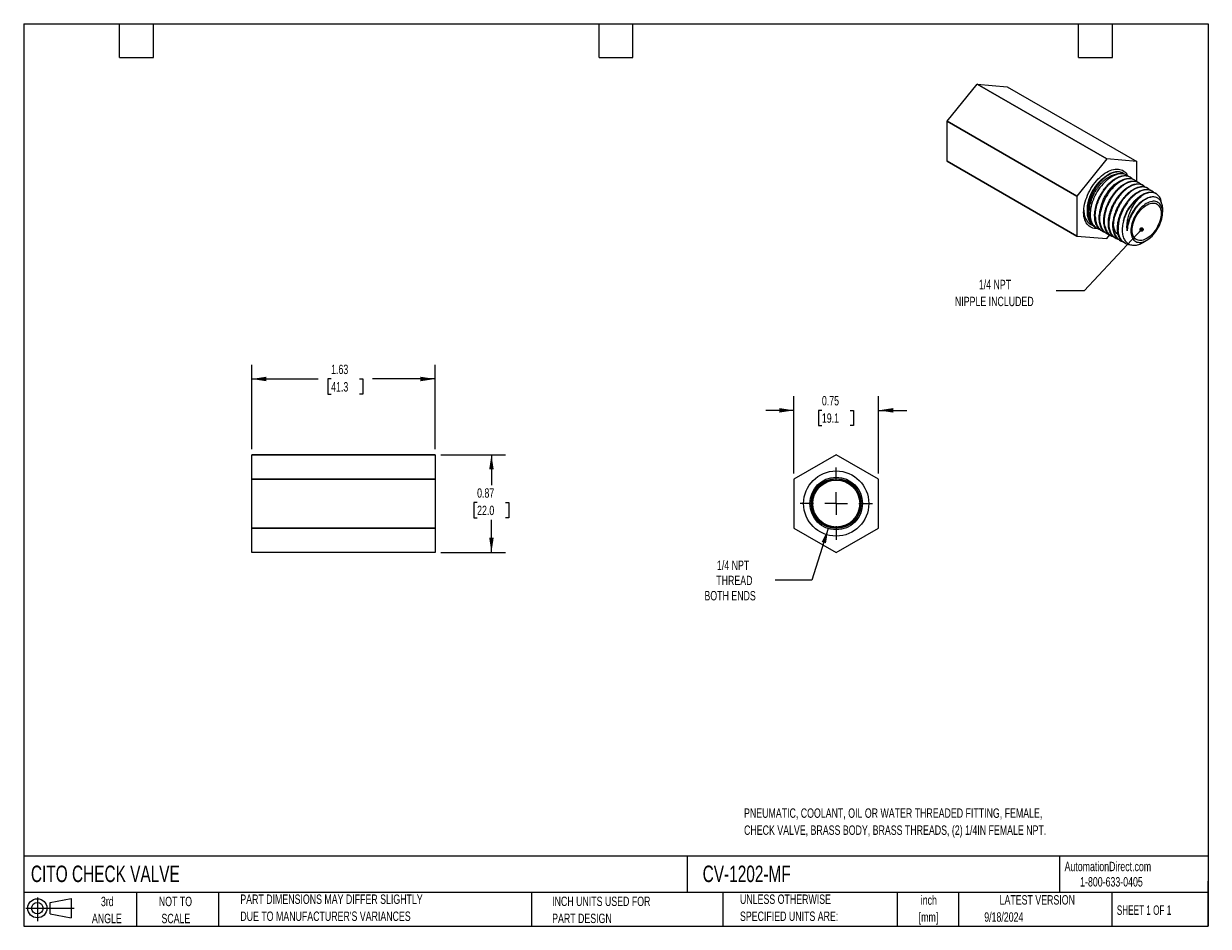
# Model space of a CAD drawing. Header units: inches. Extents: x 0.2 to 10.8, y 0.2 to 8.2.
import ezdxf

# ---------------------------------------------------------------- set-up
doc = ezdxf.new("R2010")
doc.units = ezdxf.units.IN
doc.header["$MEASUREMENT"] = 0
doc.layers.add('TEXT', color=140, linetype='Continuous', lineweight=25)
doc.styles.add('SLDTEXTSTYLE0', font='TXT', dxfattribs={"width": 0.7})
doc.styles.add('SLDTEXTSTYLE1', font='TXT', dxfattribs={"width": 0.65})
doc.dimstyles.new('SLDDIMSTYLE0', dxfattribs={"dimtxt": 0.084961, "dimasz": 0.13, "dimexe": 0, "dimexo": 0.0625, "dimgap": 0.02124, "dimtad": 0, "dimtih": 1, "dimtoh": 1, "dimrnd": 1e-09, "dimzin": 12, "dimdsep": 46, "dimtxsty": 'SLDTEXTSTYLE0', "dimsah": 1, "dimcen": 0.09, "dimadec": 0, "dimazin": 3, "dimtfac": 1, "dimtofl": 0, "dimtmove": 0, "dimatfit": 3, "dimfxl": 0, "dimfrac": 2, "dimtolj": 1, "dimtzin": 12, "dimarcsym": 0})
doc.dimstyles.new('SLDDIMSTYLE1', dxfattribs={"dimtxt": 0.084961, "dimasz": 0.13, "dimexe": 0, "dimexo": 0.0625, "dimgap": 0.02124, "dimtad": 0, "dimtih": 1, "dimtoh": 1, "dimrnd": 1e-09, "dimdsep": 46, "dimtxsty": 'SLDTEXTSTYLE0', "dimsah": 1, "dimcen": 0.09, "dimadec": 0, "dimazin": 2, "dimtfac": 1, "dimtofl": 0, "dimtmove": 0, "dimatfit": 3, "dimfxl": 0, "dimfrac": 2, "dimtolj": 1, "dimtzin": 12, "dimarcsym": 0})
doc.dimstyles.new('SLDDIMSTYLE2', dxfattribs={"dimtxt": 0.084961, "dimasz": 0.13, "dimexe": 0, "dimexo": 0.0625, "dimgap": 0.02124, "dimtad": 0, "dimtih": 1, "dimtoh": 1, "dimrnd": 1e-09, "dimdsep": 46, "dimtxsty": 'SLDTEXTSTYLE0', "dimsah": 1, "dimcen": 0.09, "dimadec": 0, "dimazin": 2, "dimtfac": 1, "dimtmove": 0, "dimatfit": 0, "dimfxl": 0, "dimfrac": 2, "dimtolj": 1, "dimtzin": 12, "dimarcsym": 0})
doc.dimstyles.new('SLDDIMSTYLE3', dxfattribs={"dimtxt": 0.084961, "dimasz": 0.13, "dimexe": 0, "dimexo": 0.0625, "dimgap": 0.02124, "dimtad": 0, "dimtih": 1, "dimtoh": 1, "dimrnd": 1e-09, "dimzin": 12, "dimdsep": 46, "dimtxsty": 'SLDTEXTSTYLE0', "dimsah": 1, "dimcen": 0, "dimadec": 0, "dimazin": 3, "dimtfac": 1, "dimtofl": 0, "dimtmove": 0, "dimatfit": 3, "dimfxl": 0, "dimfrac": 2, "dimtolj": 1, "dimtzin": 12, "dimarcsym": 0})
doc.dimstyles.new('SLDDIMSTYLE4', dxfattribs={"dimtxt": 0.18, "dimasz": 0.04, "dimexe": 0, "dimexo": 0.0625, "dimgap": 0, "dimtad": 0, "dimtih": 1, "dimtoh": 1, "dimdec": 0, "dimrnd": 1e-09, "dimzin": 0, "dimdsep": 46, "dimtxsty": 'Standard', "dimblk1": 'DOT', "dimblk2": 'DOT', "dimsah": 1, "dimcen": 0.09, "dimadec": 0, "dimazin": 0, "dimtfac": 0.04, "dimtdec": 0, "dimtofl": 0, "dimtmove": 0, "dimatfit": 3, "dimldrblk": 'DOT', "dimfxl": 0, "dimfrac": 2, "dimtolj": 1, "dimtzin": 0, "dimarcsym": 0})

# ---------------------------------------------------------------- blocks, each defined once
blk = doc.blocks.new('Block11')
at = {"color": 7, "linetype": 'Continuous', "lineweight": 18}
for p, q in [((0, 0.113), (0.428, 0.113)), ((0.102, 0.209), (0.102, 0)), ((0.216, 0.164), (0.401, 0.198)), ((0.216, 0.063), (0.216, 0.164)), ((0.401, 0.198), (0.401, 0.029)), ((0.216, 0.063), (0.401, 0.029))]:
    blk.add_line(p, q, dxfattribs=at)
for radius in [0.0846, 0.0506]:
    blk.add_circle((0.102, 0.113), radius, dxfattribs=at)
blk = doc.blocks.new('Block12')
at = {"color": 7, "linetype": 'Continuous'}
blk.add_blockref('Block11', (0, 0), dxfattribs=at)
blk = doc.blocks.new('_D')
at = {"color": 7, "linetype": 'Continuous', "lineweight": 0}
for p, q in [((2.272, 4.48), (2.272, 5.226)), ((3.897, 4.48), (3.897, 5.226)), ((2.272, 5.101), (2.86, 5.101)), ((2.975, 5.101), (2.946, 5.101)), ((2.946, 5.101), (2.946, 4.966)), ((3.227, 5.101), (3.256, 5.101)), ((3.256, 5.101), (3.256, 4.966)), ((3.897, 5.101), (3.342, 5.101)), ((2.946, 4.966), (2.975, 4.966)), ((3.256, 4.966), (3.227, 4.966))]:
    blk.add_line(p, q, dxfattribs=at)
at = {"color": 7, "linetype": 'Continuous', "lineweight": 18}
for points in [[(2.272, 5.101), (2.402, 5.081), (2.402, 5.121)], [(3.897, 5.101), (3.767, 5.121), (3.767, 5.081)]]:
    blk.add_solid(points, dxfattribs=at)
at = {"color": 7, "linetype": 'Continuous', "lineweight": 18, "char_height": 0.0833, "attachment_point": 1, "style": 'SLDTEXTSTYLE0'}
for s, insert in [('1.63', (2.975, 5.228)), ('41.3', (2.975, 5.073))]:
    blk.add_mtext(s, dxfattribs=dict(at, insert=insert))
blk = doc.blocks.new('_D_1')
at = {"color": 7, "linetype": 'Continuous', "lineweight": 0}
for p, q in [((3.947, 4.43), (4.521, 4.43)), ((4.396, 4.43), (4.396, 4.16)), ((4.269, 4.006), (4.241, 4.006)), ((4.241, 4.006), (4.241, 3.871)), ((4.522, 4.006), (4.55, 4.006)), ((4.55, 4.006), (4.55, 3.871)), ((4.241, 3.871), (4.269, 3.871)), ((4.396, 3.564), (4.396, 3.852)), ((4.55, 3.871), (4.522, 3.871)), ((3.947, 3.564), (4.521, 3.564))]:
    blk.add_line(p, q, dxfattribs=at)
at = {"color": 7, "linetype": 'Continuous', "lineweight": 18}
for points in [[(4.396, 4.43), (4.376, 4.3), (4.416, 4.3)], [(4.396, 3.564), (4.416, 3.694), (4.376, 3.694)]]:
    blk.add_solid(points, dxfattribs=at)
at = {"color": 7, "linetype": 'Continuous', "lineweight": 18, "char_height": 0.0833, "attachment_point": 1, "style": 'SLDTEXTSTYLE0'}
for s, insert in [('0.87', (4.269, 4.132)), ('22.0', (4.269, 3.978))]:
    blk.add_mtext(s, dxfattribs=dict(at, insert=insert))
blk = doc.blocks.new('_D_2')
at = {"color": 7, "linetype": 'Continuous', "lineweight": 0}
for p, q in [((7.077, 4.263), (7.077, 4.948)), ((7.827, 4.263), (7.827, 4.948)), ((7.077, 4.823), (6.827, 4.823)), ((7.325, 4.823), (7.296, 4.823)), ((7.296, 4.823), (7.296, 4.688)), ((7.577, 4.823), (7.606, 4.823)), ((7.606, 4.823), (7.606, 4.688)), ((7.827, 4.823), (8.077, 4.823)), ((7.296, 4.688), (7.325, 4.688)), ((7.606, 4.688), (7.577, 4.688))]:
    blk.add_line(p, q, dxfattribs=at)
at = {"color": 7, "linetype": 'Continuous', "lineweight": 18}
for points in [[(7.077, 4.823), (6.947, 4.843), (6.947, 4.803)], [(7.827, 4.823), (7.957, 4.803), (7.957, 4.843)]]:
    blk.add_solid(points, dxfattribs=at)
at = {"color": 7, "linetype": 'Continuous', "lineweight": 18, "char_height": 0.0833, "attachment_point": 1, "style": 'SLDTEXTSTYLE0'}
for s, insert in [('0.75', (7.325, 4.95)), ('19.1', (7.325, 4.796))]:
    blk.add_mtext(s, dxfattribs=dict(at, insert=insert))
blk = doc.blocks.new('_D_3')
at = {"color": 7, "linetype": 'Continuous', "lineweight": 0}
for p, q in [((7.382, 3.775), (7.235, 3.317)), ((7.235, 3.317), (6.912, 3.317))]:
    blk.add_line(p, q, dxfattribs=at)
at = {"color": 7, "linetype": 'Continuous', "lineweight": 18}
blk.add_solid([(7.382, 3.775), (7.323, 3.657), (7.361, 3.645)], dxfattribs=at)
at = {"color": 7, "linetype": 'Continuous', "lineweight": 18, "char_height": 0.0833, "attachment_point": 1, "style": 'SLDTEXTSTYLE0'}
for s, insert in [('1/4 NPT', (6.395, 3.492)), ('THREAD', (6.389, 3.357)), ('BOTH ENDS', (6.284, 3.222))]:
    blk.add_mtext(s, dxfattribs=dict(at, insert=insert))
blk = doc.blocks.new('SW_CENTERMARKSYMBOL_0')
at = {"color": 0, "linetype": 'Continuous', "lineweight": 18}
for p, q in [((0, 0.2), (0, 0.3205)), ((-0.2, 0), (-0.3205, 0)), ((0, 0), (-0.1, 0)), ((0, 0), (0, 0.1)), ((0, 0), (0, -0.1)), ((0, 0), (0.1, 0)), ((0.2, 0), (0.3205, 0)), ((0, -0.2), (0, -0.3205))]:
    blk.add_line(p, q, dxfattribs=at)
blk = doc.blocks.new('SW_CENTERMARKSYMBOL_1')
at = {"color": 0, "linetype": 'Continuous', "lineweight": 18}
for p, q in [((0, 0.2), (0, 0.3175)), ((-0.2, 0), (-0.3175, 0)), ((0, 0), (-0.1, 0)), ((0, 0), (0, 0.1)), ((0, 0), (0, -0.1)), ((0, 0), (0.1, 0)), ((0.2, 0), (0.3175, 0)), ((0, -0.2), (0, -0.3175))]:
    blk.add_line(p, q, dxfattribs=at)
blk = doc.blocks.new('_Dot')
at = {"color": 0, "linetype": 'ByBlock', "lineweight": -2}
blk.add_line((-0.5, 0), (-1, 0), dxfattribs=at)
at = {"color": 0, "linetype": 'ByBlock', "const_width": 0.5}
blk.add_lwpolyline([(-0.25, 0, 1), (0.25, 0, 1)], format="xyb", close=True, dxfattribs=at)

msp = doc.modelspace()

# ---------------------------------------------------------------- linework, layer by layer
for p, q in [((8.436, 7.385), (8.701, 7.715)), ((8.701, 7.715), (9.85, 7.052)), ((8.701, 7.715), (8.701, 7.715)), ((9.85, 7.052), (8.701, 7.715)), ((8.701, 7.715), (8.966, 7.691)), ((8.966, 7.691), (10.115, 7.028)), ((9.585, 6.722), (8.436, 7.385)), ((8.436, 7.385), (9.585, 6.722)), ((8.436, 7.385), (8.436, 7.385)), ((8.436, 7.032), (8.436, 7.385)), ((9.85, 7.052), (9.585, 6.722)), ((9.85, 7.052), (9.85, 7.052)), ((10.115, 7.028), (9.85, 7.052)), ((9.585, 6.368), (8.436, 7.032)), ((8.436, 7.032), (8.436, 7.032)), ((8.436, 7.032), (9.585, 6.368)), ((10.115, 7.028), (10.115, 7.028)), ((10.115, 6.85), (10.115, 7.028)), ((9.977, 6.919), (9.946, 6.918)), ((9.992, 6.927), (9.986, 6.93)), ((10.061, 6.887), (10.055, 6.89)), ((10.099, 6.863), (10.094, 6.866)), ((10.138, 6.839), (10.132, 6.842)), ((9.585, 6.722), (9.585, 6.368)), ((9.585, 6.722), (9.585, 6.722)), ((10.176, 6.815), (10.171, 6.818)), ((10.214, 6.79), (10.209, 6.794)), ((10.253, 6.766), (10.247, 6.77)), ((10.291, 6.742), (10.286, 6.745)), ((10.344, 6.564), (10.346, 6.591)), ((9.698, 6.477), (9.694, 6.479)), ((9.698, 6.476), (9.703, 6.473)), ((9.711, 6.499), (9.714, 6.491)), ((9.714, 6.491), (9.722, 6.478)), ((9.737, 6.452), (9.737, 6.452)), ((9.807, 6.413), (9.812, 6.41)), ((9.585, 6.368), (9.85, 6.345)), ((9.585, 6.368), (9.585, 6.368)), ((9.847, 6.392), (9.852, 6.389)), ((9.85, 6.345), (9.876, 6.378)), ((9.85, 6.345), (9.85, 6.345)), ((9.887, 6.371), (9.892, 6.368)), ((9.927, 6.35), (9.932, 6.347)), ((9.967, 6.328), (9.972, 6.326)), ((10.007, 6.307), (10.013, 6.304)), ((10.185, 6.319), (10.213, 6.337)), ((3.897, 4.43), (2.272, 4.43)), ((2.272, 4.43), (3.897, 4.43)), ((2.272, 4.213), (2.272, 4.43)), ((3.897, 4.43), (3.897, 4.213)), ((7.452, 4.43), (7.077, 4.213)), ((7.452, 4.43), (7.452, 4.43)), ((7.827, 4.213), (7.452, 4.43)), ((2.272, 4.213), (3.897, 4.213)), ((2.272, 3.78), (2.272, 4.213)), ((3.897, 4.213), (2.272, 4.213)), ((2.272, 4.213), (2.272, 4.213)), ((3.897, 4.213), (3.897, 3.78)), ((3.897, 4.213), (3.897, 4.213)), ((7.077, 4.213), (7.077, 3.78)), ((7.077, 4.213), (7.077, 4.213)), ((7.827, 4.213), (7.827, 4.213)), ((7.827, 3.78), (7.827, 4.213)), ((3.897, 3.78), (2.272, 3.78)), ((2.272, 3.78), (3.897, 3.78)), ((2.272, 3.78), (2.272, 3.78)), ((2.272, 3.564), (2.272, 3.78)), ((3.897, 3.78), (3.897, 3.78)), ((3.897, 3.78), (3.897, 3.564)), ((7.077, 3.78), (7.452, 3.564)), ((7.077, 3.78), (7.077, 3.78)), ((7.452, 3.564), (7.827, 3.78)), ((7.827, 3.78), (7.827, 3.78)), ((3.897, 3.564), (2.272, 3.564)), ((7.452, 3.564), (7.452, 3.564))]:
    msp.add_line(p, q)
at = {"flags": 128}
for points in [[(9.767, 6.435), (9.767, 6.435), (9.753, 6.434), (9.74, 6.436), (9.727, 6.439), (9.715, 6.443), (9.704, 6.449), (9.693, 6.456), (9.684, 6.464), (9.675, 6.474), (9.668, 6.486), (9.661, 6.498), (9.656, 6.512), (9.652, 6.526), (9.648, 6.542), (9.646, 6.558), (9.645, 6.576), (9.646, 6.594), (9.647, 6.612), (9.65, 6.631), (9.654, 6.651), (9.658, 6.671), (9.664, 6.691), (9.672, 6.711), (9.68, 6.731), (9.689, 6.75), (9.699, 6.77), (9.709, 6.789), (9.721, 6.807), (9.733, 6.825), (9.746, 6.842), (9.76, 6.858), (9.774, 6.874), (9.789, 6.888), (9.804, 6.901), (9.819, 6.914), (9.834, 6.925), (9.85, 6.934)], [(9.85, 6.934), (9.865, 6.942), (9.881, 6.949), (9.896, 6.955), (9.911, 6.959), (9.925, 6.961), (9.939, 6.962), (9.953, 6.961), (9.966, 6.959), (9.978, 6.956), (9.99, 6.951), (10.001, 6.944), (10.011, 6.936), (10.02, 6.927), (10.028, 6.916), (10.035, 6.905), (10.037, 6.901)], [(10.042, 6.898), (10.035, 6.902), (10.025, 6.909), (10.014, 6.913), (10.002, 6.917), (9.989, 6.919), (9.976, 6.919), (9.962, 6.918), (9.948, 6.915), (9.933, 6.911), (9.918, 6.905), (9.903, 6.898), (9.888, 6.89), (9.873, 6.88), (9.859, 6.869), (9.844, 6.857), (9.83, 6.843), (9.816, 6.829), (9.802, 6.813), (9.789, 6.797), (9.777, 6.78), (9.766, 6.762), (9.755, 6.744), (9.745, 6.725), (9.736, 6.706), (9.728, 6.687), (9.721, 6.667), (9.716, 6.648), (9.711, 6.629), (9.707, 6.61), (9.705, 6.591), (9.703, 6.573), (9.703, 6.556), (9.704, 6.539), (9.706, 6.523), (9.71, 6.509), (9.714, 6.495), (9.72, 6.482), (9.726, 6.47), (9.734, 6.46), (9.743, 6.451), (9.752, 6.443), (9.763, 6.437), (9.774, 6.432), (9.785, 6.429)], [(10.062, 6.413), (10.063, 6.398), (10.065, 6.384), (10.068, 6.372), (10.072, 6.36), (10.077, 6.349), (10.083, 6.34), (10.09, 6.332), (10.098, 6.325), (10.107, 6.319), (10.117, 6.315), (10.127, 6.313), (10.138, 6.312), (10.15, 6.312), (10.162, 6.315), (10.175, 6.318), (10.187, 6.323), (10.2, 6.329), (10.213, 6.337), (10.226, 6.346), (10.238, 6.356), (10.251, 6.368), (10.262, 6.38), (10.274, 6.394), (10.285, 6.408), (10.295, 6.423), (10.304, 6.438), (10.313, 6.454), (10.32, 6.471), (10.327, 6.487), (10.333, 6.504), (10.337, 6.52), (10.341, 6.537), (10.343, 6.553), (10.344, 6.568), (10.344, 6.583), (10.343, 6.597), (10.341, 6.61), (10.337, 6.622), (10.333, 6.634), (10.327, 6.644), (10.32, 6.652), (10.313, 6.66), (10.304, 6.666), (10.295, 6.671), (10.285, 6.674), (10.274, 6.676), (10.262, 6.676), (10.251, 6.675), (10.238, 6.672), (10.226, 6.668), (10.213, 6.662), (10.2, 6.655), (10.187, 6.647), (10.175, 6.637), (10.162, 6.626), (10.15, 6.614), (10.138, 6.601), (10.127, 6.587), (10.117, 6.573), (10.107, 6.557), (10.098, 6.542), (10.09, 6.526), (10.083, 6.509), (10.077, 6.493), (10.072, 6.476), (10.068, 6.46), (10.065, 6.443), (10.063, 6.428), (10.062, 6.413)], [(10.075, 6.42), (10.075, 6.434), (10.077, 6.449), (10.08, 6.465), (10.084, 6.48), (10.089, 6.496), (10.095, 6.512), (10.102, 6.528), (10.11, 6.543), (10.119, 6.558), (10.129, 6.572), (10.139, 6.586), (10.15, 6.598), (10.161, 6.61), (10.173, 6.621), (10.185, 6.631), (10.197, 6.639), (10.209, 6.646), (10.222, 6.652), (10.234, 6.656), (10.245, 6.659), (10.257, 6.66), (10.268, 6.66), (10.278, 6.658), (10.288, 6.655), (10.296, 6.65), (10.304, 6.644), (10.312, 6.637), (10.318, 6.628), (10.323, 6.618), (10.327, 6.607), (10.33, 6.595), (10.331, 6.582), (10.332, 6.568), (10.331, 6.554), (10.33, 6.539), (10.327, 6.523), (10.323, 6.508), (10.318, 6.492), (10.312, 6.476), (10.304, 6.461), (10.296, 6.445), (10.288, 6.43), (10.278, 6.416), (10.268, 6.402), (10.257, 6.39), (10.245, 6.378), (10.234, 6.367), (10.222, 6.358), (10.209, 6.349), (10.197, 6.342), (10.185, 6.336), (10.173, 6.332), (10.161, 6.329), (10.15, 6.328), (10.139, 6.328), (10.129, 6.33), (10.119, 6.333), (10.11, 6.338), (10.102, 6.344), (10.095, 6.351), (10.089, 6.36), (10.084, 6.37), (10.08, 6.381), (10.077, 6.393), (10.075, 6.406), (10.075, 6.42)]]:
    msp.add_lwpolyline(points, dxfattribs=at)
for radius in [0.289, 0.233, 0.221, 0.221, 0.218, 0.208]:
    msp.add_circle((7.452, 3.997), radius)
for centre, radius, start, end in [((10.372, 6.401), 0.388, 123.6447, 154.0621), ((9.816, 6.56), 0.132, 174.241, 239.4222)]:
    msp.add_arc(centre, radius, start, end)
for points, knots in [([(9.737, 6.452), (9.736, 6.453), (9.731, 6.455), (9.721, 6.464), (9.708, 6.478), (9.697, 6.495), (9.688, 6.516), (9.682, 6.539), (9.679, 6.563), (9.679, 6.588), (9.68, 6.613), (9.684, 6.64), (9.69, 6.667), (9.698, 6.694), (9.707, 6.718), (9.717, 6.742), (9.73, 6.767), (9.745, 6.793), (9.761, 6.817), (9.779, 6.84), (9.798, 6.861), (9.816, 6.879), (9.834, 6.894), (9.852, 6.907), (9.871, 6.919), (9.891, 6.929), (9.911, 6.935), (9.93, 6.939), (9.948, 6.94), (9.965, 6.938), (9.977, 6.934), (9.984, 6.931), (9.986, 6.929)], [0, 0, 0, 0, 0.0019001, 0.0375985, 0.0731879, 0.1124876, 0.1519345, 0.1912345, 0.2268242, 0.2625228, 0.2981123, 0.3337032, 0.3694033, 0.4049944, 0.4348736, 0.4647529, 0.5003437, 0.5360435, 0.5716341, 0.6072261, 0.6429275, 0.6785195, 0.7082771, 0.7380346, 0.7736265, 0.8093276, 0.8449192, 0.8805123, 0.9162149, 0.9518081, 0.9814439, 1, 1, 1, 1]), ([(10.008, 6.915), (10.006, 6.917), (9.999, 6.923), (9.987, 6.929), (9.971, 6.935), (9.954, 6.937), (9.935, 6.936), (9.916, 6.932), (9.895, 6.925), (9.875, 6.915), (9.854, 6.902), (9.833, 6.887), (9.813, 6.869), (9.794, 6.848), (9.775, 6.826), (9.758, 6.802), (9.742, 6.776), (9.727, 6.75), (9.715, 6.722), (9.704, 6.694), (9.696, 6.666), (9.689, 6.638), (9.686, 6.613), (9.684, 6.591), (9.684, 6.579), (9.684, 6.573)], [0, 0, 0, 0, 0.024116, 0.069593, 0.114926, 0.160319, 0.205856, 0.251248, 0.296634, 0.342165, 0.387552, 0.432955, 0.478502, 0.523905, 0.569349, 0.614938, 0.660382, 0.705794, 0.75135, 0.796763, 0.842233, 0.887848, 0.933318, 0.966659, 1, 1, 1, 1]), ([(9.679, 6.588), (9.679, 6.593), (9.678, 6.606), (9.679, 6.627), (9.682, 6.651), (9.687, 6.676), (9.694, 6.701), (9.703, 6.725), (9.714, 6.75), (9.727, 6.774), (9.741, 6.796), (9.756, 6.818), (9.772, 6.838), (9.789, 6.856), (9.804, 6.87), (9.813, 6.877), (9.816, 6.879)], [0, 0, 0, 0, 0.055091, 0.131284, 0.20678, 0.282514, 0.358007, 0.43384, 0.509921, 0.58575, 0.660376, 0.735238, 0.809865, 0.884858, 0.96009, 1, 1, 1, 1]), ([(9.711, 6.499), (9.708, 6.505), (9.703, 6.518), (9.698, 6.539), (9.695, 6.561), (9.695, 6.586), (9.697, 6.611), (9.701, 6.637), (9.707, 6.664), (9.715, 6.691), (9.726, 6.718), (9.738, 6.744), (9.752, 6.769), (9.768, 6.794), (9.785, 6.817), (9.803, 6.838), (9.822, 6.857), (9.841, 6.874), (9.861, 6.888), (9.881, 6.9), (9.9, 6.909), (9.92, 6.915), (9.935, 6.918), (9.944, 6.918), (9.946, 6.918)], [0, 0, 0, 0, 0.04674, 0.093624, 0.140362, 0.187125, 0.234035, 0.280793, 0.327422, 0.374199, 0.420829, 0.467611, 0.514542, 0.56132, 0.607896, 0.654624, 0.701202, 0.747236, 0.793415, 0.839448, 0.885772, 0.932245, 0.978564, 1, 1, 1, 1]), ([(9.807, 6.413), (9.802, 6.416), (9.792, 6.421), (9.779, 6.434), (9.767, 6.449), (9.758, 6.466), (9.75, 6.487), (9.745, 6.509), (9.743, 6.533), (9.742, 6.558), (9.744, 6.584), (9.749, 6.61), (9.755, 6.637), (9.763, 6.664), (9.774, 6.691), (9.786, 6.718), (9.801, 6.745), (9.817, 6.77), (9.834, 6.794), (9.853, 6.816), (9.872, 6.837), (9.893, 6.854), (9.913, 6.87), (9.934, 6.883), (9.955, 6.892), (9.975, 6.899), (9.994, 6.903), (10.013, 6.904), (10.03, 6.901), (10.045, 6.897), (10.052, 6.892), (10.055, 6.89)], [0, 0, 0, 0, 0.03016, 0.065363, 0.100603, 0.135955, 0.171195, 0.207373, 0.243551, 0.277477, 0.311503, 0.345429, 0.379356, 0.413383, 0.44731, 0.482556, 0.517913, 0.553159, 0.588451, 0.623855, 0.659146, 0.694433, 0.729833, 0.76512, 0.80042, 0.835832, 0.871132, 0.906463, 0.941908, 0.97724, 1, 1, 1, 1]), ([(9.847, 6.392), (9.842, 6.395), (9.832, 6.401), (9.819, 6.413), (9.808, 6.428), (9.798, 6.446), (9.791, 6.466), (9.786, 6.488), (9.783, 6.511), (9.783, 6.536), (9.785, 6.562), (9.789, 6.588), (9.796, 6.615), (9.804, 6.642), (9.814, 6.669), (9.827, 6.696), (9.841, 6.722), (9.857, 6.748), (9.875, 6.771), (9.893, 6.793), (9.913, 6.813), (9.933, 6.831), (9.953, 6.846), (9.974, 6.859), (9.994, 6.869), (10.014, 6.875), (10.034, 6.879), (10.052, 6.88), (10.069, 6.877), (10.083, 6.872), (10.091, 6.868), (10.094, 6.866)], [0, 0, 0, 0, 0.03154, 0.066754, 0.101967, 0.137293, 0.172506, 0.208029, 0.243552, 0.277706, 0.311962, 0.346116, 0.380268, 0.414523, 0.448676, 0.48396, 0.519356, 0.55464, 0.589899, 0.62527, 0.660529, 0.695833, 0.731249, 0.766552, 0.801855, 0.83727, 0.872572, 0.907883, 0.943306, 0.978617, 1, 1, 1, 1]), ([(10.114, 6.85), (10.114, 6.851), (10.109, 6.856), (10.099, 6.863), (10.085, 6.871), (10.07, 6.875), (10.054, 6.876), (10.039, 6.875), (10.021, 6.872), (10.001, 6.866), (9.981, 6.856), (9.96, 6.844), (9.94, 6.829), (9.921, 6.813), (9.905, 6.796), (9.888, 6.778), (9.872, 6.757), (9.855, 6.732), (9.84, 6.707), (9.826, 6.68), (9.815, 6.653), (9.806, 6.627), (9.799, 6.603), (9.796, 6.589), (9.794, 6.582)], [0, 0, 0, 0, 0.011043, 0.060821, 0.110755, 0.160534, 0.200952, 0.241369, 0.291148, 0.341081, 0.390859, 0.44064, 0.490575, 0.540355, 0.580603, 0.62085, 0.67063, 0.720565, 0.770345, 0.820127, 0.870064, 0.919846, 0.959923, 1, 1, 1, 1]), ([(9.795, 6.613), (9.796, 6.615), (9.798, 6.625), (9.803, 6.644), (9.812, 6.672), (9.826, 6.704), (9.842, 6.734), (9.859, 6.76), (9.874, 6.781), (9.891, 6.8), (9.908, 6.816), (9.926, 6.831), (9.944, 6.844), (9.962, 6.854), (9.975, 6.86), (9.981, 6.862), (9.982, 6.862)], [0, 0, 0, 0, 0.021283, 0.094454, 0.167398, 0.276745, 0.386099, 0.46131, 0.536765, 0.611974, 0.686438, 0.761138, 0.835614, 0.911176, 0.986968, 1, 1, 1, 1]), ([(10.076, 6.874), (10.075, 6.876), (10.069, 6.882), (10.058, 6.889), (10.043, 6.896), (10.027, 6.9), (10.009, 6.901), (9.99, 6.898), (9.972, 6.894), (9.954, 6.887), (9.936, 6.877), (9.917, 6.865), (9.897, 6.85), (9.877, 6.832), (9.858, 6.813), (9.839, 6.791), (9.823, 6.768), (9.809, 6.746), (9.801, 6.732), (9.797, 6.725)], [0, 0, 0, 0, 0.0265167, 0.0899349, 0.1535474, 0.2169651, 0.2803854, 0.3440006, 0.4074211, 0.4604451, 0.5134692, 0.5768893, 0.6405041, 0.7039237, 0.7673459, 0.8309634, 0.8943858, 0.9471929, 1, 1, 1, 1]), ([(9.887, 6.371), (9.882, 6.374), (9.872, 6.38), (9.859, 6.392), (9.847, 6.407), (9.838, 6.425), (9.831, 6.445), (9.826, 6.466), (9.824, 6.49), (9.823, 6.514), (9.825, 6.54), (9.83, 6.566), (9.836, 6.593), (9.845, 6.62), (9.855, 6.647), (9.868, 6.674), (9.882, 6.7), (9.898, 6.725), (9.915, 6.749), (9.934, 6.771), (9.953, 6.79), (9.973, 6.808), (9.994, 6.823), (10.014, 6.835), (10.034, 6.845), (10.054, 6.851), (10.073, 6.855), (10.092, 6.855), (10.109, 6.853), (10.122, 6.848), (10.129, 6.843), (10.132, 6.842)], [0, 0, 0, 0, 0.032936, 0.068156, 0.103385, 0.138727, 0.173957, 0.208753, 0.243549, 0.277932, 0.31242, 0.346803, 0.381186, 0.415674, 0.450058, 0.48532, 0.520694, 0.555955, 0.591252, 0.626662, 0.661958, 0.69723, 0.732615, 0.767887, 0.803202, 0.83863, 0.873946, 0.909264, 0.944695, 0.980013, 1, 1, 1, 1]), ([(10.153, 6.826), (10.153, 6.826), (10.15, 6.83), (10.143, 6.835), (10.131, 6.843), (10.117, 6.849), (10.1, 6.852), (10.082, 6.852), (10.063, 6.849), (10.043, 6.843), (10.025, 6.835), (10.007, 6.825), (9.99, 6.813), (9.971, 6.798), (9.951, 6.78), (9.932, 6.76), (9.914, 6.737), (9.898, 6.713), (9.883, 6.69), (9.872, 6.667), (9.865, 6.653), (9.862, 6.646)], [0, 0, 0, 0, 0.004678, 0.051578, 0.098477, 0.158008, 0.217727, 0.277257, 0.33679, 0.396511, 0.456045, 0.502741, 0.549437, 0.608969, 0.66869, 0.728222, 0.787757, 0.847481, 0.907016, 0.953508, 1, 1, 1, 1]), ([(9.927, 6.35), (9.922, 6.353), (9.912, 6.359), (9.899, 6.371), (9.887, 6.386), (9.878, 6.404), (9.871, 6.424), (9.866, 6.445), (9.864, 6.468), (9.864, 6.492), (9.866, 6.518), (9.87, 6.544), (9.877, 6.571), (9.885, 6.598), (9.896, 6.625), (9.908, 6.652), (9.923, 6.678), (9.939, 6.703), (9.956, 6.726), (9.974, 6.748), (9.994, 6.767), (10.013, 6.785), (10.034, 6.799), (10.054, 6.812), (10.074, 6.821), (10.094, 6.827), (10.113, 6.831), (10.131, 6.831), (10.148, 6.828), (10.161, 6.824), (10.168, 6.819), (10.17, 6.818)], [0, 0, 0, 0, 0.0343985, 0.0695915, 0.1048225, 0.1401658, 0.1753967, 0.2094731, 0.2435497, 0.2781658, 0.3128883, 0.3475045, 0.3821203, 0.4168423, 0.4514579, 0.4867281, 0.5221111, 0.5573817, 0.5926528, 0.6280362, 0.6633074, 0.6986169, 0.7340391, 0.7693486, 0.8046339, 0.8400315, 0.8753169, 0.9106444, 0.9460844, 0.9814117, 1, 1, 1, 1]), ([(10.191, 6.802), (10.189, 6.804), (10.184, 6.81), (10.173, 6.817), (10.157, 6.824), (10.141, 6.827), (10.125, 6.828), (10.109, 6.826), (10.093, 6.822), (10.074, 6.815), (10.054, 6.805), (10.034, 6.793), (10.014, 6.777), (9.994, 6.759), (9.976, 6.741), (9.961, 6.722), (9.947, 6.703), (9.932, 6.68), (9.917, 6.654), (9.904, 6.628), (9.893, 6.6), (9.884, 6.573), (9.877, 6.548), (9.873, 6.525), (9.872, 6.512), (9.871, 6.505)], [0, 0, 0, 0, 0.021275, 0.068867, 0.116462, 0.164208, 0.211803, 0.248039, 0.284274, 0.331825, 0.379528, 0.427078, 0.474631, 0.522335, 0.569888, 0.606092, 0.642295, 0.689804, 0.737465, 0.784973, 0.832484, 0.880146, 0.927657, 0.963829, 1, 1, 1, 1]), ([(9.749, 6.531), (9.748, 6.546), (9.748, 6.561), (9.752, 6.593), (9.754, 6.609), (9.761, 6.634), (9.763, 6.643), (9.769, 6.659), (9.772, 6.668), (9.781, 6.692), (9.789, 6.709), (9.797, 6.725)], [0, 0, 0, 0, 0.25, 0.25, 0.5, 0.5, 0.625, 0.625, 0.75, 0.75, 1, 1, 1, 1]), ([(9.967, 6.329), (9.967, 6.329), (9.961, 6.331), (9.952, 6.338), (9.938, 6.35), (9.927, 6.366), (9.918, 6.383), (9.912, 6.403), (9.907, 6.424), (9.905, 6.446), (9.904, 6.47), (9.906, 6.496), (9.911, 6.522), (9.917, 6.549), (9.926, 6.576), (9.937, 6.603), (9.949, 6.63), (9.963, 6.656), (9.979, 6.68), (9.997, 6.703), (10.015, 6.725), (10.034, 6.744), (10.054, 6.761), (10.074, 6.776), (10.094, 6.788), (10.114, 6.797), (10.134, 6.803), (10.152, 6.806), (10.17, 6.807), (10.187, 6.804), (10.2, 6.799), (10.207, 6.795), (10.209, 6.793)], [0, 0, 0, 0, 0.000458, 0.035798, 0.071026, 0.106233, 0.141552, 0.176759, 0.210152, 0.243545, 0.278399, 0.313361, 0.348215, 0.383067, 0.418029, 0.452881, 0.48816, 0.52355, 0.558829, 0.594115, 0.629514, 0.664801, 0.700083, 0.735478, 0.77076, 0.806083, 0.841519, 0.876842, 0.912142, 0.947554, 0.982853, 1, 1, 1, 1]), ([(10.229, 6.778), (10.228, 6.779), (10.223, 6.784), (10.214, 6.791), (10.202, 6.797), (10.189, 6.801), (10.173, 6.803), (10.155, 6.803), (10.136, 6.799), (10.117, 6.793), (10.097, 6.783), (10.078, 6.772), (10.061, 6.759), (10.045, 6.745), (10.027, 6.728), (10.008, 6.708), (9.99, 6.685), (9.974, 6.661), (9.959, 6.635), (9.947, 6.611), (9.937, 6.588), (9.932, 6.575), (9.93, 6.568)], [0, 0, 0, 0, 0.016575, 0.072577, 0.115213, 0.157849, 0.2138, 0.269929, 0.325879, 0.381832, 0.437963, 0.493916, 0.536514, 0.579112, 0.635013, 0.691092, 0.746993, 0.802896, 0.858978, 0.914881, 0.95744, 1, 1, 1, 1]), ([(10.007, 6.308), (10.005, 6.309), (9.997, 6.313), (9.986, 6.322), (9.973, 6.336), (9.963, 6.352), (9.955, 6.371), (9.95, 6.389), (9.947, 6.407), (9.945, 6.426), (9.945, 6.448), (9.947, 6.474), (9.951, 6.5), (9.958, 6.527), (9.967, 6.554), (9.977, 6.581), (9.99, 6.608), (10.004, 6.633), (10.02, 6.658), (10.037, 6.681), (10.055, 6.702), (10.074, 6.721), (10.094, 6.738), (10.114, 6.752), (10.134, 6.764), (10.154, 6.773), (10.173, 6.779), (10.192, 6.782), (10.21, 6.782), (10.226, 6.779), (10.239, 6.775), (10.245, 6.771), (10.247, 6.769)], [0, 0, 0, 0, 0.016985, 0.052299, 0.087501, 0.122743, 0.158097, 0.193339, 0.218445, 0.243552, 0.278643, 0.313846, 0.348938, 0.38403, 0.419233, 0.454325, 0.489575, 0.524937, 0.560187, 0.595477, 0.630879, 0.666168, 0.701469, 0.736883, 0.772184, 0.807477, 0.842882, 0.878175, 0.91351, 0.948958, 0.984294, 1, 1, 1, 1]), ([(10.268, 6.753), (10.265, 6.756), (10.259, 6.763), (10.247, 6.77), (10.231, 6.776), (10.215, 6.779), (10.197, 6.779), (10.18, 6.776), (10.164, 6.771), (10.147, 6.764), (10.129, 6.755), (10.109, 6.742), (10.089, 6.726), (10.069, 6.708), (10.051, 6.687), (10.035, 6.667), (10.021, 6.647), (10.008, 6.626), (9.995, 6.603), (9.982, 6.576), (9.971, 6.549), (9.963, 6.522), (9.956, 6.495), (9.953, 6.471), (9.951, 6.449), (9.951, 6.433), (9.951, 6.424), (9.951, 6.421)], [0, 0, 0, 0, 0.029459, 0.07382, 0.118038, 0.162259, 0.206621, 0.250842, 0.284507, 0.318172, 0.362352, 0.406673, 0.450852, 0.495033, 0.539356, 0.583537, 0.617172, 0.650807, 0.694947, 0.739228, 0.783368, 0.82751, 0.871792, 0.915934, 0.949539, 0.983143, 1, 1, 1, 1]), ([(10.024, 6.571), (10.028, 6.579), (10.036, 6.597), (10.051, 6.622), (10.068, 6.645), (10.085, 6.667), (10.104, 6.687), (10.123, 6.705), (10.143, 6.721), (10.163, 6.734), (10.182, 6.745), (10.202, 6.752), (10.221, 6.757), (10.239, 6.758), (10.256, 6.757), (10.272, 6.753), (10.281, 6.748), (10.286, 6.745)], [0, 0, 0, 0, 0.066646, 0.133504, 0.20015, 0.266793, 0.333648, 0.400291, 0.467018, 0.533957, 0.600684, 0.667416, 0.734362, 0.801096, 0.867835, 0.934786, 1, 1, 1, 1]), ([(10.032, 6.415), (10.03, 6.427), (10.029, 6.44), (10.029, 6.468), (10.031, 6.482), (10.035, 6.511), (10.038, 6.525), (10.045, 6.547), (10.047, 6.554), (10.052, 6.569), (10.055, 6.576), (10.064, 6.597), (10.07, 6.611), (10.086, 6.637), (10.094, 6.65), (10.111, 6.673), (10.12, 6.685), (10.138, 6.706), (10.148, 6.715), (10.158, 6.723)], [0, 0, 0, 0, 0.125, 0.125, 0.25, 0.25, 0.375, 0.375, 0.4375, 0.4375, 0.5, 0.5, 0.625, 0.625, 0.75, 0.75, 0.875, 0.875, 1, 1, 1, 1]), ([(10.336, 6.663), (10.334, 6.669), (10.332, 6.682), (10.326, 6.7), (10.318, 6.716), (10.307, 6.729), (10.295, 6.74), (10.281, 6.748), (10.265, 6.753), (10.248, 6.755), (10.229, 6.754), (10.21, 6.75), (10.192, 6.743), (10.175, 6.735), (10.164, 6.728), (10.158, 6.724), (10.158, 6.724)], [0, 0, 0, 0, 0.074903, 0.153427, 0.231992, 0.310807, 0.389372, 0.470225, 0.551352, 0.632205, 0.710678, 0.789401, 0.867873, 0.929619, 0.991366, 1, 1, 1, 1]), ([(9.835, 6.45), (9.832, 6.464), (9.83, 6.479), (9.829, 6.502), (9.829, 6.51), (9.83, 6.527), (9.832, 6.543), (9.835, 6.56), (9.839, 6.577), (9.841, 6.586), (9.848, 6.612), (9.855, 6.629), (9.862, 6.646)], [0, 0, 0, 0, 0.25, 0.25, 0.375, 0.375, 0.5, 0.625, 0.625, 0.75, 0.75, 1, 1, 1, 1]), ([(9.999, 6.504), (10, 6.509), (10.004, 6.525), (10.013, 6.55), (10.025, 6.579), (10.04, 6.607), (10.057, 6.634), (10.076, 6.658), (10.09, 6.674), (10.098, 6.681), (10.1, 6.682)], [0, 0, 0, 0, 0.088786, 0.236809, 0.384776, 0.532777, 0.680806, 0.828854, 0.977008, 1, 1, 1, 1]), ([(10.032, 6.415), (10.032, 6.422), (10.032, 6.437), (10.035, 6.46), (10.04, 6.486), (10.048, 6.514), (10.059, 6.543), (10.073, 6.571), (10.089, 6.598), (10.107, 6.623), (10.126, 6.646), (10.146, 6.666), (10.168, 6.683), (10.189, 6.696), (10.21, 6.706), (10.226, 6.711), (10.235, 6.712), (10.237, 6.712)], [0, 0, 0, 0, 0.060246, 0.120472, 0.180722, 0.252825, 0.324937, 0.3971, 0.469275, 0.541422, 0.613586, 0.685765, 0.757952, 0.830191, 0.902441, 0.974664, 1, 1, 1, 1]), ([(10.345, 6.591), (10.346, 6.596), (10.346, 6.607), (10.345, 6.625), (10.342, 6.644), (10.337, 6.661), (10.329, 6.676), (10.32, 6.689), (10.31, 6.699), (10.297, 6.707), (10.283, 6.712), (10.268, 6.715), (10.252, 6.715), (10.235, 6.712), (10.218, 6.706), (10.201, 6.698), (10.183, 6.688), (10.165, 6.675), (10.148, 6.66), (10.131, 6.643), (10.115, 6.625), (10.098, 6.602), (10.088, 6.584), (10.082, 6.574)], [0, 0, 0, 0, 0.028189, 0.077174, 0.126014, 0.17502, 0.223863, 0.27147, 0.319225, 0.36683, 0.414994, 0.463314, 0.511468, 0.558417, 0.605517, 0.65247, 0.699417, 0.746512, 0.793453, 0.840186, 0.887077, 0.933812, 1, 1, 1, 1]), ([(9.646, 6.598), (9.647, 6.592), (9.647, 6.579), (9.65, 6.558), (9.656, 6.537), (9.664, 6.518), (9.674, 6.501), (9.686, 6.486), (9.7, 6.475), (9.712, 6.468), (9.719, 6.465), (9.721, 6.465)], [0, 0, 0, 0, 0.080466, 0.207463, 0.334462, 0.461867, 0.588868, 0.715889, 0.843314, 0.970336, 1, 1, 1, 1]), ([(9.684, 6.573), (9.686, 6.558), (9.689, 6.545), (9.698, 6.52), (9.704, 6.509), (9.711, 6.499)], [0, 0, 0, 0, 0.5, 0.5, 1, 1, 1, 1]), ([(9.749, 6.531), (9.749, 6.528), (9.75, 6.516), (9.752, 6.498), (9.758, 6.477), (9.766, 6.458), (9.776, 6.441), (9.788, 6.427), (9.801, 6.416), (9.815, 6.408), (9.825, 6.404), (9.83, 6.403), (9.831, 6.403)], [0, 0, 0, 0, 0.047781, 0.170678, 0.293954, 0.416851, 0.539752, 0.663033, 0.785935, 0.887419, 0.988903, 1, 1, 1, 1]), ([(9.822, 6.414), (9.814, 6.423), (9.808, 6.434), (9.798, 6.458), (9.794, 6.471), (9.789, 6.5), (9.788, 6.515), (9.789, 6.548), (9.791, 6.564), (9.794, 6.582)], [0, 0, 0, 0, 0.25, 0.25, 0.5, 0.5, 0.75, 0.75, 1, 1, 1, 1]), ([(9.923, 6.383), (9.918, 6.395), (9.915, 6.408), (9.91, 6.436), (9.91, 6.452), (9.911, 6.484), (9.913, 6.5), (9.919, 6.533), (9.924, 6.55), (9.93, 6.568)], [0, 0, 0, 0, 0.25, 0.25, 0.5, 0.5, 0.75, 0.75, 1, 1, 1, 1]), ([(9.954, 6.377), (9.953, 6.377), (9.947, 6.381), (9.938, 6.391), (9.926, 6.409), (9.918, 6.43), (9.912, 6.453), (9.91, 6.479), (9.91, 6.506), (9.914, 6.532), (9.918, 6.549), (9.92, 6.555)], [0, 0, 0, 0, 0.012775, 0.141386, 0.270013, 0.398731, 0.52747, 0.656158, 0.784877, 0.91362, 1, 1, 1, 1]), ([(10.024, 6.571), (10.02, 6.562), (10.012, 6.544), (10.002, 6.517), (9.995, 6.49), (9.99, 6.464), (9.987, 6.438), (9.986, 6.414), (9.988, 6.391), (9.992, 6.37), (9.999, 6.35), (10.007, 6.333), (10.018, 6.319), (10.03, 6.306), (10.044, 6.297), (10.06, 6.29), (10.077, 6.287), (10.095, 6.286), (10.114, 6.288), (10.133, 6.293), (10.152, 6.3), (10.17, 6.309), (10.18, 6.316), (10.185, 6.319)], [0, 0, 0, 0, 0.0496163, 0.0993907, 0.1490079, 0.1986527, 0.2484566, 0.2980916, 0.3468996, 0.3958688, 0.4446825, 0.4930737, 0.5416161, 0.5900026, 0.6385761, 0.6873125, 0.7358844, 0.7831263, 0.8305159, 0.8777584, 0.9234313, 0.9691022, 1, 1, 1, 1]), ([(10.082, 6.574), (10.074, 6.561), (10.067, 6.548), (10.054, 6.521), (10.049, 6.507), (10.04, 6.48), (10.037, 6.467), (10.033, 6.44), (10.032, 6.427), (10.032, 6.415)], [0, 0, 0, 0, 0.25, 0.25, 0.5, 0.5, 0.75, 0.75, 1, 1, 1, 1]), ([(9.822, 6.414), (9.826, 6.409), (9.834, 6.4), (9.849, 6.39), (9.861, 6.384), (9.869, 6.382), (9.87, 6.382)], [0, 0, 0, 0, 0.305962, 0.612881, 0.918841, 1, 1, 1, 1]), ([(9.835, 6.45), (9.837, 6.443), (9.84, 6.429), (9.849, 6.411), (9.859, 6.395), (9.872, 6.381), (9.887, 6.371), (9.9, 6.364), (9.908, 6.361), (9.911, 6.361)], [0, 0, 0, 0, 0.155441, 0.311374, 0.466814, 0.622261, 0.778201, 0.933648, 1, 1, 1, 1]), ([(9.918, 6.356), (9.909, 6.363), (9.901, 6.372), (9.888, 6.392), (9.883, 6.403), (9.874, 6.429), (9.872, 6.443), (9.869, 6.472), (9.869, 6.488), (9.871, 6.505)], [0, 0, 0, 0, 0.25, 0.25, 0.5, 0.5, 0.75, 0.75, 1, 1, 1, 1]), ([(10.017, 6.302), (10.007, 6.307), (9.998, 6.313), (9.983, 6.328), (9.976, 6.337), (9.968, 6.352), (9.965, 6.358), (9.961, 6.369), (9.959, 6.375), (9.954, 6.393), (9.952, 6.407), (9.951, 6.421)], [0, 0, 0, 0, 0.25, 0.25, 0.5, 0.5, 0.625, 0.625, 0.75, 0.75, 1, 1, 1, 1]), ([(9.918, 6.356), (9.923, 6.353), (9.933, 6.346), (9.944, 6.341), (9.95, 6.34), (9.951, 6.339)], [0, 0, 0, 0, 0.48501, 0.971566, 1, 1, 1, 1]), ([(9.923, 6.383), (9.926, 6.377), (9.932, 6.364), (9.943, 6.349), (9.956, 6.336), (9.97, 6.326), (9.982, 6.32), (9.99, 6.319), (9.991, 6.318)], [0, 0, 0, 0, 0.190595, 0.381797, 0.572391, 0.762992, 0.954203, 1, 1, 1, 1]), ([(10.017, 6.302), (10.022, 6.3), (10.033, 6.296), (10.046, 6.293), (10.053, 6.293), (10.054, 6.293)], [0, 0, 0, 0, 0.465404, 0.932291, 1, 1, 1, 1])]:
    msp.add_open_spline(points, degree=3, knots=knots)
for points in [[(9.749, 6.531), (9.745, 6.59), (9.763, 6.661), (9.797, 6.725)], [(9.835, 6.45), (9.822, 6.505), (9.832, 6.578), (9.862, 6.646)], [(9.822, 6.414), (9.791, 6.45), (9.781, 6.513), (9.794, 6.582)], [(9.923, 6.383), (9.904, 6.43), (9.907, 6.499), (9.93, 6.568)], [(9.918, 6.356), (9.882, 6.384), (9.865, 6.439), (9.871, 6.505)], [(10.017, 6.302), (9.978, 6.32), (9.954, 6.364), (9.951, 6.421)]]:
    msp.add_open_spline(points, degree=3)
at = {"layer": 'TEXT'}
for p, q in [((0.25, 8.25), (10.75, 8.25)), ((0.25, 8.25), (0.25, 0.25)), ((1.1, 7.95), (1.1, 8.25)), ((1.4, 7.95), (1.4, 8.25)), ((5.35, 7.95), (5.35, 8.25)), ((5.65, 7.95), (5.65, 8.25)), ((9.6, 7.95), (9.6, 8.25)), ((9.9, 7.95), (9.9, 8.25)), ((10.75, 8.25), (10.75, 0.25)), ((1.1, 7.95), (1.4, 7.95)), ((5.35, 7.95), (5.65, 7.95)), ((9.6, 7.95), (9.9, 7.95)), ((10.75, 0.871), (0.25, 0.871)), ((6.132, 0.871), (6.132, 0.55)), ((9.432, 0.871), (9.432, 0.55)), ((10.75, 0.25), (10.75, 0.65)), ((10.75, 0.55), (0.25, 0.55)), ((1.25, 0.55), (1.25, 0.25)), ((1.977, 0.55), (1.977, 0.25)), ((4.75, 0.55), (4.75, 0.25)), ((6.448, 0.55), (6.448, 0.25)), ((7.993, 0.55), (7.993, 0.25)), ((8.536, 0.55), (8.536, 0.25)), ((9.896, 0.55), (9.896, 0.25)), ((0.25, 0.25), (10.75, 0.25))]:
    msp.add_line(p, q, dxfattribs=at)

# ---------------------------------------------------------------- block references
at = {"color": 7, "linetype": 'Continuous', "lineweight": 0}
for name in ['SW_CENTERMARKSYMBOL_0', 'SW_CENTERMARKSYMBOL_1']:
    msp.add_blockref(name, (7.452, 3.997), dxfattribs=at)
at = {"layer": 'TEXT'}
msp.add_blockref('Block12', (0.269, 0.297), dxfattribs=at)

# ---------------------------------------------------------------- texts
at = {"color": 7, "linetype": 'Continuous', "lineweight": 0, "style": 'SLDTEXTSTYLE0'}
for s, insert, char_height, attachment_point in [('1/4 NPT', (8.859, 5.98), 0.0833, 2), ('NIPPLE INCLUDED', (8.853, 5.83), 0.08333, 2), ('PNEUMATIC, COOLANT, OIL OR WATER THREADED FITTING, FEMALE,', (6.635, 1.295), 0.08333, 1), ('CHECK VALVE, BRASS BODY, BRASS THREADS, (2) 1/4IN FEMALE NPT.', (6.635, 1.144), 0.08333, 1)]:
    msp.add_mtext(s, dxfattribs=dict(at, insert=insert, char_height=char_height, attachment_point=attachment_point))
at = {"color": 179, "linetype": 'Continuous', "lineweight": 18, "char_height": 0.08333, "attachment_point": 1, "style": 'SLDTEXTSTYLE0'}
for s, insert in [('AutomationDirect.com', (9.476, 0.822)), ('1-800-633-0405', (9.614, 0.686))]:
    msp.add_mtext(s, dxfattribs=dict(at, insert=insert))
at = {"layer": 'TEXT'}
for s, insert, char_height, attachment_point, style in [('CITO CHECK VALVE', (0.314, 0.788), 0.14583, 1, 'SLDTEXTSTYLE0'), ('CV-1202-MF', (6.268, 0.788), 0.1458, 1, 'SLDTEXTSTYLE0'), ('PART DIMENSIONS MAY DIFFER SLIGHTLY', (2.17, 0.532), 0.08333, 1, 'SLDTEXTSTYLE0'), ('UNLESS OTHERWISE', (6.599, 0.532), 0.08333, 1, 'SLDTEXTSTYLE0'), ('inch', (8.273, 0.524), 0.0833, 2, 'SLDTEXTSTYLE0'), ('LATEST VERSION', (9.234, 0.526), 0.08333, 2, 'SLDTEXTSTYLE0'), ('3rd', (0.991, 0.512), 0.0833, 2, 'SLDTEXTSTYLE0'), ('NOT TO', (1.595, 0.512), 0.0833, 2, 'SLDTEXTSTYLE0'), ('INCH UNITS USED FOR', (4.934, 0.513), 0.08333, 1, 'SLDTEXTSTYLE0'), ('SHEET 1 OF 1', (9.939, 0.435), 0.08333, 1, 'SLDTEXTSTYLE1'), ('ANGLE', (0.987, 0.361), 0.0833, 2, 'SLDTEXTSTYLE0'), ('SCALE', (1.599, 0.361), 0.0833, 2, 'SLDTEXTSTYLE0'), ("DUE TO MANUFACTURER'S VARIANCES", (2.17, 0.381), 0.08333, 1, 'SLDTEXTSTYLE0'), ('PART DESIGN', (4.934, 0.362), 0.08333, 1, 'SLDTEXTSTYLE0'), ('SPECIFIED UNITS ARE:', (6.599, 0.381), 0.08333, 1, 'SLDTEXTSTYLE0'), ('[mm]', (8.27, 0.373), 0.0833, 2, 'SLDTEXTSTYLE0'), ('9/18/2024', (8.764, 0.374), 0.0833, 1, 'SLDTEXTSTYLE0')]:
    msp.add_mtext(s, dxfattribs=dict(at, insert=insert, char_height=char_height, attachment_point=attachment_point, style=style))

# ---------------------------------------------------------------- dimensions: what is measured, and where the dimension line sits
at = {"color": 7, "linetype": 'Continuous', "lineweight": 18}
for base, p1, p2, angle, dimstyle, picture, middle in [((3.897222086, 5.101073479), (2.272222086, 4.429731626), (3.897222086, 4.429731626), 359.999999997, 'SLDDIMSTYLE0', '_D', (3.101067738, 5.101073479)), ((4.396, 3.564), (3.897, 4.43), (3.897, 3.564), 90, 'SLDDIMSTYLE1', '_D_1', (4.396, 4.006))]:
    dim = msp.add_linear_dim(base=base, p1=p1, p2=p2, angle=angle, dimstyle=dimstyle, dxfattribs=at)
    dim.commit()
    dim.dimension.update_dxf_attribs({"geometry": picture, "text_midpoint": middle, "dimtype": 160})
dim = msp.add_linear_dim(base=(7.077, 4.823), p1=(7.827, 4.213), p2=(7.077, 4.213), dimstyle='SLDDIMSTYLE2', dxfattribs=at)
dim.commit()
dim.dimension.update_dxf_attribs({"geometry": '_D_2', "text_midpoint": (7.451, 4.823), "dimtype": 160})
dim = msp.add_diameter_dim_2p(p1=(7.523, 4.219), p2=(7.382, 3.775), text='1/4 NPT\\PTHREAD\\PBOTH ENDS', dimstyle='SLDDIMSTYLE3', override={"dimpost": '<>'}, dxfattribs=at)
dim.commit()
dim.dimension.update_dxf_attribs({"geometry": '_D_3', "text_midpoint": (6.619, 3.317), "dimtype": 163})

# ---------------------------------------------------------------- leaders
at = {"color": 7, "linetype": 'Continuous', "lineweight": 0}
msp.add_leader([(10.159, 6.426), (9.65, 5.882), (9.4, 5.882)], dimstyle='SLDDIMSTYLE4', dxfattribs=at)

doc.saveas('drawing.dxf')
